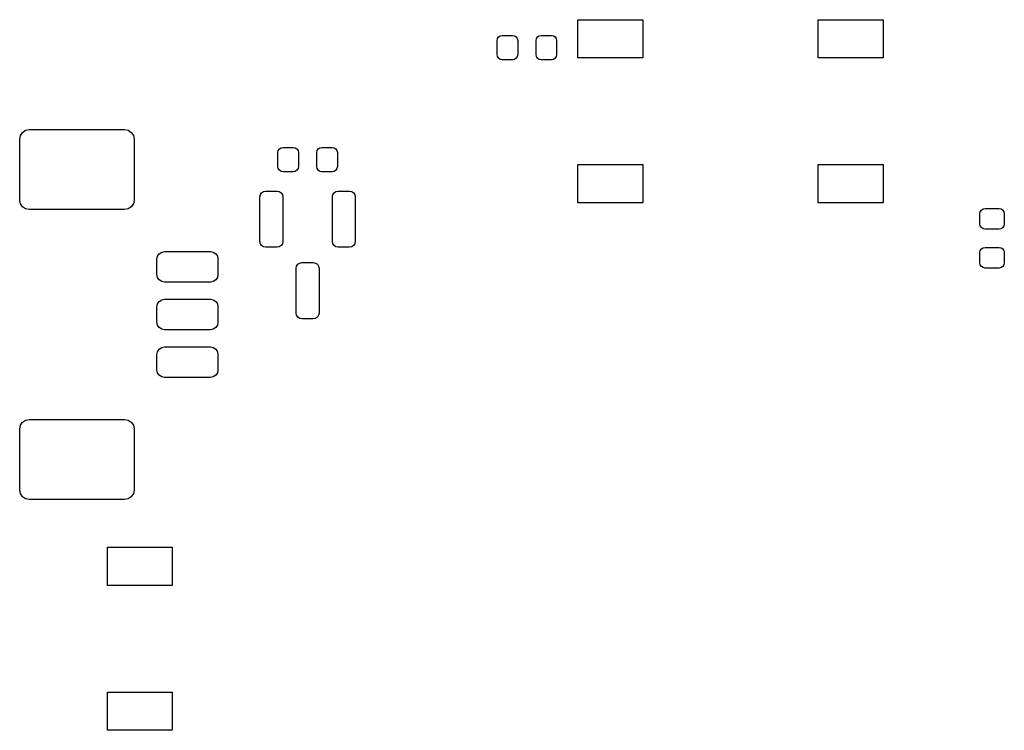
# Model space of a CAD drawing. Extents: x 0.4 to 10.6, y -8.1 to -0.4.
# Tile 7 of 12: x 6.3 to 7.4, y -3.3 to -2.6. Entities that reach past the tile are written whole.
import ezdxf

# ---------------------------------------------------------------- set-up
doc = ezdxf.new("R2010")
doc.units = 0
doc.header["$MEASUREMENT"] = 0
doc.layers.add('BLACK', color=7, linetype='CONTINUOUS')

msp = doc.modelspace()

# ---------------------------------------------------------------- linework, layer by layer
at = {"layer": 'BLACK', "linetype": 'CONTINUOUS'}
for p, q in [((6.91495, -2.62874), (6.91495, -2.58937)), ((6.91495, -2.58937), (6.98188, -2.58937)), ((6.98188, -2.58937), (6.98188, -2.62874)), ((7.16298, -2.62874), (7.16298, -2.58937)), ((7.16298, -2.58937), (7.22991, -2.58937)), ((7.22991, -2.58937), (7.22991, -2.62874)), ((6.8315, -2.61083), (6.8319, -2.60879)), ((6.8315, -2.62539), (6.8315, -2.61083)), ((6.8319, -2.60879), (6.83305, -2.60707)), ((6.83305, -2.60707), (6.83478, -2.60592)), ((6.83478, -2.60592), (6.83681, -2.60551)), ((6.83681, -2.60551), (6.84744, -2.60551)), ((6.84744, -2.60551), (6.84947, -2.60592)), ((6.84947, -2.60592), (6.8512, -2.60707)), ((6.8512, -2.60707), (6.85235, -2.60879)), ((6.85235, -2.60879), (6.85276, -2.61083)), ((6.85276, -2.61083), (6.85276, -2.62539)), ((6.87165, -2.61083), (6.87206, -2.60879)), ((6.87165, -2.62539), (6.87165, -2.61083)), ((6.87206, -2.60879), (6.87321, -2.60707)), ((6.87321, -2.60707), (6.87493, -2.60592)), ((6.87493, -2.60592), (6.87697, -2.60551)), ((6.87697, -2.60551), (6.8876, -2.60551)), ((6.8876, -2.60551), (6.88963, -2.60592)), ((6.88963, -2.60592), (6.89136, -2.60707)), ((6.89136, -2.60707), (6.89251, -2.60879)), ((6.89251, -2.60879), (6.89291, -2.61083)), ((6.89291, -2.61083), (6.89291, -2.62539)), ((6.8319, -2.62743), (6.8315, -2.62539)), ((6.83305, -2.62915), (6.8319, -2.62743)), ((6.83478, -2.6303), (6.83305, -2.62915)), ((6.83681, -2.63071), (6.83478, -2.6303)), ((6.84744, -2.63071), (6.83681, -2.63071)), ((6.84947, -2.6303), (6.84744, -2.63071)), ((6.8512, -2.62915), (6.84947, -2.6303)), ((6.85235, -2.62743), (6.8512, -2.62915)), ((6.85276, -2.62539), (6.85235, -2.62743)), ((6.87206, -2.62743), (6.87165, -2.62539)), ((6.87321, -2.62915), (6.87206, -2.62743)), ((6.87493, -2.6303), (6.87321, -2.62915)), ((6.87697, -2.63071), (6.87493, -2.6303)), ((6.8876, -2.63071), (6.87697, -2.63071)), ((6.88963, -2.6303), (6.8876, -2.63071)), ((6.89136, -2.62915), (6.88963, -2.6303)), ((6.89251, -2.62743), (6.89136, -2.62915)), ((6.89291, -2.62539), (6.89251, -2.62743)), ((6.98188, -2.62874), (6.91495, -2.62874)), ((7.22991, -2.62874), (7.16298, -2.62874)), ((6.34147, -2.70564), (6.34466, -2.70351)), ((6.34466, -2.70351), (6.34843, -2.70276)), ((6.34843, -2.70276), (6.44685, -2.70276)), ((6.44685, -2.70276), (6.45062, -2.70351)), ((6.45062, -2.70351), (6.45381, -2.70564)), ((6.33858, -2.7126), (6.33933, -2.70883)), ((6.33858, -2.77559), (6.33858, -2.7126)), ((6.33933, -2.70883), (6.34147, -2.70564)), ((6.45381, -2.70564), (6.45594, -2.70883)), ((6.45594, -2.70883), (6.45669, -2.7126)), ((6.45669, -2.7126), (6.45669, -2.77559)), ((6.60552, -2.72444), (6.60667, -2.72272)), ((6.60667, -2.72272), (6.6084, -2.72157)), ((6.6084, -2.72157), (6.61043, -2.72116)), ((6.61043, -2.72116), (6.62106, -2.72116)), ((6.62106, -2.72116), (6.6231, -2.72157)), ((6.6231, -2.72157), (6.62482, -2.72272)), ((6.62482, -2.72272), (6.62597, -2.72444)), ((6.64568, -2.72444), (6.64683, -2.72272)), ((6.64683, -2.72272), (6.64856, -2.72157)), ((6.64856, -2.72157), (6.65059, -2.72116)), ((6.65059, -2.72116), (6.66122, -2.72116)), ((6.66122, -2.72116), (6.66325, -2.72157)), ((6.66325, -2.72157), (6.66498, -2.72272)), ((6.66498, -2.72272), (6.66613, -2.72444)), ((6.60512, -2.72648), (6.60552, -2.72444)), ((6.60512, -2.74104), (6.60512, -2.72648)), ((6.62597, -2.72444), (6.62638, -2.72648)), ((6.62638, -2.72648), (6.62638, -2.74104)), ((6.64528, -2.72648), (6.64568, -2.72444)), ((6.64528, -2.74104), (6.64528, -2.72648)), ((6.66613, -2.72444), (6.66654, -2.72648)), ((6.66654, -2.72648), (6.66654, -2.74104)), ((6.60552, -2.74308), (6.60512, -2.74104)), ((6.60667, -2.7448), (6.60552, -2.74308)), ((6.62597, -2.74308), (6.62482, -2.7448)), ((6.62638, -2.74104), (6.62597, -2.74308)), ((6.64568, -2.74308), (6.64528, -2.74104)), ((6.64683, -2.7448), (6.64568, -2.74308)), ((6.66613, -2.74308), (6.66498, -2.7448)), ((6.66654, -2.74104), (6.66613, -2.74308)), ((6.91495, -2.77835), (6.91495, -2.73898)), ((6.91495, -2.73898), (6.98188, -2.73898)), ((6.98188, -2.73898), (6.98188, -2.77835)), ((7.16298, -2.77835), (7.16298, -2.73898)), ((7.16298, -2.73898), (7.22991, -2.73898)), ((7.22991, -2.73898), (7.22991, -2.77835)), ((6.6084, -2.74595), (6.60667, -2.7448)), ((6.61043, -2.74636), (6.6084, -2.74595)), ((6.62106, -2.74636), (6.61043, -2.74636)), ((6.6231, -2.74595), (6.62106, -2.74636)), ((6.62482, -2.7448), (6.6231, -2.74595)), ((6.64856, -2.74595), (6.64683, -2.7448)), ((6.65059, -2.74636), (6.64856, -2.74595)), ((6.66122, -2.74636), (6.65059, -2.74636)), ((6.66325, -2.74595), (6.66122, -2.74636)), ((6.66498, -2.7448), (6.66325, -2.74595)), ((6.58661, -2.77215), (6.58706, -2.76989)), ((6.58661, -2.81841), (6.58661, -2.77215)), ((6.58706, -2.76989), (6.58834, -2.76797)), ((6.58834, -2.76797), (6.59026, -2.76669)), ((6.59026, -2.76669), (6.59252, -2.76624)), ((6.59252, -2.76624), (6.60433, -2.76624)), ((6.60433, -2.76624), (6.60659, -2.76669)), ((6.60659, -2.76669), (6.60851, -2.76797)), ((6.60851, -2.76797), (6.60979, -2.76989)), ((6.60979, -2.76989), (6.61024, -2.77215)), ((6.61024, -2.77215), (6.61024, -2.81841)), ((6.66142, -2.77215), (6.66187, -2.76989)), ((6.66142, -2.81841), (6.66142, -2.77215)), ((6.66187, -2.76989), (6.66315, -2.76797)), ((6.66315, -2.76797), (6.66506, -2.76669)), ((6.66506, -2.76669), (6.66732, -2.76624)), ((6.66732, -2.76624), (6.67913, -2.76624)), ((6.67913, -2.76624), (6.68139, -2.76669)), ((6.68139, -2.76669), (6.68331, -2.76797)), ((6.68331, -2.76797), (6.68459, -2.76989)), ((6.68459, -2.76989), (6.68504, -2.77215)), ((6.68504, -2.77215), (6.68504, -2.81841)), ((6.33933, -2.77936), (6.33858, -2.77559)), ((6.34147, -2.78255), (6.33933, -2.77936)), ((6.34466, -2.78468), (6.34147, -2.78255)), ((6.34843, -2.78543), (6.34466, -2.78468)), ((6.45062, -2.78468), (6.44685, -2.78543)), ((6.45381, -2.78255), (6.45062, -2.78468)), ((6.45594, -2.77936), (6.45381, -2.78255)), ((6.45669, -2.77559), (6.45594, -2.77936)), ((6.98188, -2.77835), (6.91495, -2.77835)), ((7.22991, -2.77835), (7.16298, -2.77835)), ((7.33148, -2.78581), (7.3332, -2.78466)), ((7.3332, -2.78466), (7.33524, -2.78425)), ((7.33524, -2.78425), (7.3498, -2.78425)), ((7.3498, -2.78425), (7.35184, -2.78466)), ((7.35184, -2.78466), (7.35356, -2.78581)), ((6.44685, -2.78543), (6.34843, -2.78543)), ((7.32992, -2.78957), (7.33033, -2.78753)), ((7.32992, -2.8002), (7.32992, -2.78957)), ((7.33033, -2.78753), (7.33148, -2.78581)), ((7.35356, -2.78581), (7.35471, -2.78753)), ((7.35471, -2.78753), (7.35512, -2.78957)), ((7.35512, -2.78957), (7.35512, -2.8002)), ((7.33033, -2.80223), (7.32992, -2.8002)), ((7.33148, -2.80396), (7.33033, -2.80223)), ((7.3332, -2.80511), (7.33148, -2.80396)), ((7.33524, -2.80551), (7.3332, -2.80511)), ((7.3498, -2.80551), (7.33524, -2.80551)), ((7.35184, -2.80511), (7.3498, -2.80551)), ((7.35356, -2.80396), (7.35184, -2.80511)), ((7.35471, -2.80223), (7.35356, -2.80396)), ((7.35512, -2.8002), (7.35471, -2.80223)), ((6.58706, -2.82067), (6.58661, -2.81841)), ((6.58834, -2.82258), (6.58706, -2.82067)), ((6.59026, -2.82386), (6.58834, -2.82258)), ((6.59252, -2.82431), (6.59026, -2.82386)), ((6.60433, -2.82431), (6.59252, -2.82431)), ((6.60659, -2.82386), (6.60433, -2.82431)), ((6.60851, -2.82258), (6.60659, -2.82386)), ((6.60979, -2.82067), (6.60851, -2.82258)), ((6.61024, -2.81841), (6.60979, -2.82067)), ((6.66187, -2.82067), (6.66142, -2.81841)), ((6.66315, -2.82258), (6.66187, -2.82067)), ((6.66506, -2.82386), (6.66315, -2.82258)), ((6.66732, -2.82431), (6.66506, -2.82386)), ((6.67913, -2.82431), (6.66732, -2.82431)), ((6.68139, -2.82386), (6.67913, -2.82431)), ((6.68331, -2.82258), (6.68139, -2.82386)), ((6.68459, -2.82067), (6.68331, -2.82258)), ((6.68504, -2.81841), (6.68459, -2.82067)), ((7.33033, -2.82769), (7.33148, -2.82597)), ((7.33148, -2.82597), (7.3332, -2.82481)), ((7.3332, -2.82481), (7.33524, -2.82441)), ((7.33524, -2.82441), (7.3498, -2.82441)), ((7.3498, -2.82441), (7.35184, -2.82481)), ((7.35184, -2.82481), (7.35356, -2.82597)), ((7.35356, -2.82597), (7.35471, -2.82769)), ((6.48031, -2.83661), (6.48091, -2.8336)), ((6.48091, -2.8336), (6.48262, -2.83105)), ((6.48262, -2.83105), (6.48518, -2.82934)), ((6.48518, -2.82934), (6.48819, -2.82874)), ((6.48819, -2.82874), (6.53543, -2.82874)), ((6.53543, -2.82874), (6.53845, -2.82934)), ((6.53845, -2.82934), (6.541, -2.83105)), ((6.541, -2.83105), (6.54271, -2.8336)), ((6.54271, -2.8336), (6.54331, -2.83661)), ((7.32992, -2.82972), (7.33033, -2.82769)), ((7.32992, -2.84035), (7.32992, -2.82972)), ((7.35471, -2.82769), (7.35512, -2.82972)), ((7.35512, -2.82972), (7.35512, -2.84035)), ((6.48031, -2.85236), (6.48031, -2.83661)), ((6.54331, -2.83661), (6.54331, -2.85236)), ((6.62402, -2.84596), (6.62447, -2.8437)), ((6.62402, -2.89222), (6.62402, -2.84596)), ((6.62447, -2.8437), (6.62575, -2.84179)), ((6.62575, -2.84179), (6.62766, -2.84051)), ((6.62766, -2.84051), (6.62992, -2.84006)), ((6.62992, -2.84006), (6.64173, -2.84006)), ((6.64173, -2.84006), (6.64399, -2.84051)), ((6.64399, -2.84051), (6.64591, -2.84179)), ((6.64591, -2.84179), (6.64719, -2.8437)), ((6.64719, -2.8437), (6.64764, -2.84596)), ((6.64764, -2.84596), (6.64764, -2.89222)), ((7.33033, -2.84239), (7.32992, -2.84035)), ((7.33148, -2.84411), (7.33033, -2.84239)), ((7.3332, -2.84526), (7.33148, -2.84411)), ((7.33524, -2.84567), (7.3332, -2.84526)), ((7.3498, -2.84567), (7.33524, -2.84567)), ((7.35184, -2.84526), (7.3498, -2.84567)), ((7.35356, -2.84411), (7.35184, -2.84526)), ((7.35471, -2.84239), (7.35356, -2.84411)), ((7.35512, -2.84035), (7.35471, -2.84239)), ((6.48091, -2.85538), (6.48031, -2.85236)), ((6.48262, -2.85793), (6.48091, -2.85538)), ((6.54271, -2.85538), (6.541, -2.85793)), ((6.54331, -2.85236), (6.54271, -2.85538)), ((6.48518, -2.85964), (6.48262, -2.85793)), ((6.48819, -2.86024), (6.48518, -2.85964)), ((6.53543, -2.86024), (6.48819, -2.86024)), ((6.53845, -2.85964), (6.53543, -2.86024)), ((6.541, -2.85793), (6.53845, -2.85964)), ((6.48031, -2.88583), (6.48091, -2.88281)), ((6.48031, -2.90157), (6.48031, -2.88583)), ((6.48091, -2.88281), (6.48262, -2.88026)), ((6.48262, -2.88026), (6.48518, -2.87855)), ((6.48518, -2.87855), (6.48819, -2.87795)), ((6.48819, -2.87795), (6.53543, -2.87795)), ((6.53543, -2.87795), (6.53845, -2.87855)), ((6.53845, -2.87855), (6.541, -2.88026)), ((6.541, -2.88026), (6.54271, -2.88281)), ((6.54271, -2.88281), (6.54331, -2.88583)), ((6.54331, -2.88583), (6.54331, -2.90157)), ((6.62447, -2.89448), (6.62402, -2.89222)), ((6.62575, -2.8964), (6.62447, -2.89448)), ((6.62766, -2.89768), (6.62575, -2.8964)), ((6.64591, -2.8964), (6.64399, -2.89768)), ((6.64719, -2.89448), (6.64591, -2.8964)), ((6.64764, -2.89222), (6.64719, -2.89448)), ((6.48091, -2.90459), (6.48031, -2.90157)), ((6.48262, -2.90714), (6.48091, -2.90459)), ((6.48518, -2.90885), (6.48262, -2.90714)), ((6.541, -2.90714), (6.53845, -2.90885)), ((6.54271, -2.90459), (6.541, -2.90714)), ((6.54331, -2.90157), (6.54271, -2.90459)), ((6.62992, -2.89813), (6.62766, -2.89768)), ((6.64173, -2.89813), (6.62992, -2.89813)), ((6.64399, -2.89768), (6.64173, -2.89813)), ((6.48819, -2.90945), (6.48518, -2.90885)), ((6.53543, -2.90945), (6.48819, -2.90945)), ((6.53845, -2.90885), (6.53543, -2.90945)), ((6.48518, -2.92776), (6.48819, -2.92717)), ((6.48819, -2.92717), (6.53543, -2.92717)), ((6.53543, -2.92717), (6.53845, -2.92776)), ((6.48031, -2.93504), (6.48091, -2.93203)), ((6.48031, -2.95079), (6.48031, -2.93504)), ((6.48091, -2.93203), (6.48262, -2.92947)), ((6.48262, -2.92947), (6.48518, -2.92776)), ((6.53845, -2.92776), (6.541, -2.92947)), ((6.541, -2.92947), (6.54271, -2.93203)), ((6.54271, -2.93203), (6.54331, -2.93504)), ((6.54331, -2.93504), (6.54331, -2.95079)), ((6.48091, -2.9538), (6.48031, -2.95079)), ((6.48262, -2.95636), (6.48091, -2.9538)), ((6.48518, -2.95806), (6.48262, -2.95636)), ((6.48819, -2.95866), (6.48518, -2.95806)), ((6.53845, -2.95806), (6.53543, -2.95866)), ((6.541, -2.95636), (6.53845, -2.95806)), ((6.54271, -2.9538), (6.541, -2.95636)), ((6.54331, -2.95079), (6.54271, -2.9538)), ((6.53543, -2.95866), (6.48819, -2.95866)), ((6.33858, -3.01181), (6.33933, -3.00804)), ((6.33933, -3.00804), (6.34147, -3.00485)), ((6.34147, -3.00485), (6.34466, -3.00272)), ((6.34466, -3.00272), (6.34843, -3.00197)), ((6.34843, -3.00197), (6.44685, -3.00197)), ((6.44685, -3.00197), (6.45062, -3.00272)), ((6.45062, -3.00272), (6.45381, -3.00485)), ((6.45381, -3.00485), (6.45594, -3.00804)), ((6.45594, -3.00804), (6.45669, -3.01181)), ((6.33858, -3.0748), (6.33858, -3.01181)), ((6.45669, -3.01181), (6.45669, -3.0748)), ((6.33933, -3.07857), (6.33858, -3.0748)), ((6.34147, -3.08176), (6.33933, -3.07857)), ((6.45594, -3.07857), (6.45381, -3.08176)), ((6.45669, -3.0748), (6.45594, -3.07857)), ((6.34466, -3.0839), (6.34147, -3.08176)), ((6.34843, -3.08465), (6.34466, -3.0839)), ((6.44685, -3.08465), (6.34843, -3.08465)), ((6.45062, -3.0839), (6.44685, -3.08465)), ((6.45381, -3.08176), (6.45062, -3.0839)), ((6.42913, -3.17323), (6.42913, -3.13386)), ((6.42913, -3.13386), (6.49606, -3.13386)), ((6.49606, -3.13386), (6.49606, -3.17323)), ((6.49606, -3.17323), (6.42913, -3.17323)), ((6.42913, -3.32283), (6.42913, -3.28346)), ((6.42913, -3.28346), (6.49606, -3.28346)), ((6.49606, -3.28346), (6.49606, -3.32283)), ((6.49606, -3.32283), (6.42913, -3.32283))]:
    msp.add_line(p, q, dxfattribs=at)

doc.saveas('drawing.dxf')
